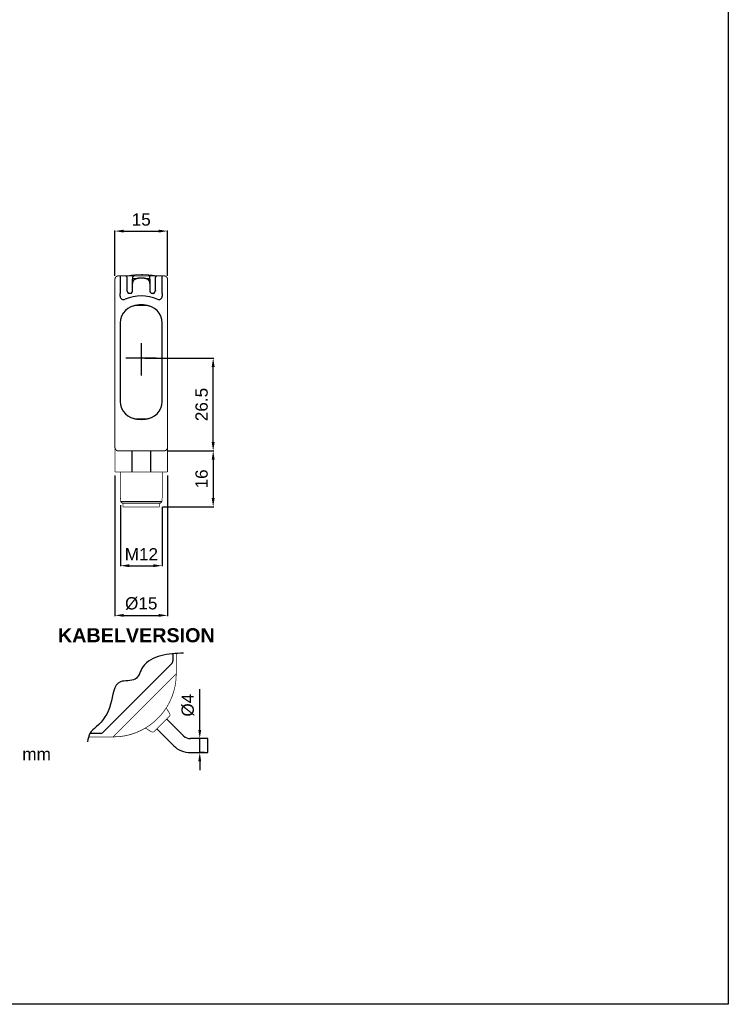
# Model space of a CAD drawing. Extents: x 1801 to 2601, y 918 to 1492.
# Tile 6 of 8: x 2399 to 2601, y 918 to 1199. Entities that reach past the tile are written whole.
import ezdxf

# ---------------------------------------------------------------- set-up
doc = ezdxf.new("R2010")
doc.units = 0
doc.header["$MEASUREMENT"] = 0
for name, pattern in [('HIDDENNEW00', [4.5, 3, -1.5]), ('PHANTOM', [29.5, 19, -1.5, 3, -1.5, 3, -1.5]), ('TRATTEGGIATA2', [0.375, 0.25, -0.125])]:
    doc.linetypes.add(name, pattern=pattern)
doc.layers.get('0').update_dxf_attribs({"linetype": 'CONTINUOUS'})
doc.layers.get('DEFPOINTS').update_dxf_attribs({"linetype": 'CONTINUOUS'})
for name, color, linetype in [('ASSI', 2, 'PHANTOM'), ('DISEGNO', 3, 'HIDDENNEW00'), ('TRATTEGGIO', 7, 'TRATTEGGIATA2')]:
    doc.layers.add(name, color=color, linetype=linetype)
doc.styles.add('QUOTE', font='ARIAL.TTF', dxfattribs={"height": 3.5})
doc.dimstyles.new('QUOTE', dxfattribs={"dimscale": 0, "dimtxt": 2.5, "dimasz": 2.5, "dimexe": 0.18, "dimexo": 1, "dimgap": 1.5, "dimtad": 1, "dimdec": 1, "dimzin": 0, "dimdsep": 46, "dimtxsty": 'QUOTE', "dimcen": 0.09, "dimadec": 0, "dimazin": 0, "dimtm": -0.1, "dimtfac": 0.5, "dimtdec": 1, "dimtmove": 0, "dimatfit": 0, "dimfxl": 0, "dimtolj": 2, "dimtzin": 0, "dimarcsym": 0})

# ---------------------------------------------------------------- blocks, each defined once
blk = doc.blocks.new('*D100')
at = {"layer": 'DEFPOINTS', "color": 0, "linetype": 'ByBlock'}
for p in [(2440.14, 1076.3), (2438.84, 1060.3), (2454.18, 1060.3)]:
    blk.add_point(p, dxfattribs=at)
at = {"layer": 'TRATTEGGIO', "color": 0, "linetype": 'ByBlock', "lineweight": -2}
for p, q in [((2441.14, 1076.3), (2454.36, 1076.3)), ((2454.18, 1073.8), (2454.18, 1062.8)), ((2439.84, 1060.3), (2454.36, 1060.3))]:
    blk.add_line(p, q, dxfattribs=at)
at = {"layer": 'TRATTEGGIO', "color": 0, "linetype": 'ByBlock'}
for points in [[(2453.76, 1073.8), (2454.6, 1073.8), (2454.18, 1076.3)], [(2453.76, 1062.8), (2454.6, 1062.8), (2454.18, 1060.3)]]:
    blk.add_solid(points, dxfattribs=at)
at = {"layer": 'TRATTEGGIO', "color": 0, "linetype": 'ByBlock', "insert": (2450.89, 1068.3), "char_height": 3.5, "attachment_point": 5, "rotation": 90, "style": 'QUOTE'}
blk.add_mtext('\\A2;16', dxfattribs=at)
blk = doc.blocks.new('*D101')
at = {"layer": 'DEFPOINTS', "color": 0, "linetype": 'ByBlock'}
for p in [(2433.64, 1102.8), (2454.18, 1102.8), (2441.14, 1076.3)]:
    blk.add_point(p, dxfattribs=at)
at = {"layer": 'TRATTEGGIO', "color": 0, "linetype": 'ByBlock', "lineweight": -2}
for p, q in [((2434.64, 1102.8), (2454.36, 1102.8)), ((2454.18, 1078.8), (2454.18, 1100.3)), ((2442.14, 1076.3), (2454.36, 1076.3))]:
    blk.add_line(p, q, dxfattribs=at)
at = {"layer": 'TRATTEGGIO', "color": 0, "linetype": 'ByBlock'}
for points in [[(2453.76, 1100.3), (2454.6, 1100.3), (2454.18, 1102.8)], [(2453.76, 1078.8), (2454.6, 1078.8), (2454.18, 1076.3)]]:
    blk.add_solid(points, dxfattribs=at)
at = {"layer": 'TRATTEGGIO', "color": 0, "linetype": 'ByBlock', "insert": (2450.89, 1089.55), "char_height": 3.5, "attachment_point": 5, "rotation": 90, "style": 'QUOTE'}
blk.add_mtext('\\A2;26.5', dxfattribs=at)
blk = doc.blocks.new('*D102')
at = {"layer": 'DEFPOINTS', "color": 0, "linetype": 'ByBlock'}
for p in [(2450.35, 994.11), (2452.66, 994.11), (2452.66, 990.11)]:
    blk.add_point(p, dxfattribs=at)
at = {"layer": 'TRATTEGGIO', "color": 0, "linetype": 'ByBlock', "lineweight": -2}
for p, q in [((2450.35, 996.61), (2450.35, 1008.2)), ((2451.66, 994.11), (2450.17, 994.11)), ((2450.35, 990.11), (2450.35, 994.11)), ((2451.66, 990.11), (2450.17, 990.11)), ((2450.35, 987.61), (2450.35, 985.11))]:
    blk.add_line(p, q, dxfattribs=at)
at = {"layer": 'TRATTEGGIO', "color": 0, "linetype": 'ByBlock'}
for points in [[(2449.93, 996.61), (2450.76, 996.61), (2450.35, 994.11)], [(2449.93, 987.61), (2450.76, 987.61), (2450.35, 990.11)]]:
    blk.add_solid(points, dxfattribs=at)
at = {"layer": 'TRATTEGGIO', "color": 0, "linetype": 'ByBlock', "insert": (2446.96, 1003.66), "char_height": 3.5, "attachment_point": 5, "rotation": 90, "style": 'QUOTE'}
blk.add_mtext('\\A2;%%c4', dxfattribs=at)
blk = doc.blocks.new('*D109')
at = {"layer": 'DEFPOINTS', "color": 0, "linetype": 'ByBlock'}
for p in [(2427.73, 1061.8), (2439.64, 1061.3), (2439.64, 1043.51)]:
    blk.add_point(p, dxfattribs=at)
at = {"layer": 'TRATTEGGIO', "color": 0, "linetype": 'ByBlock', "lineweight": -2}
for p, q in [((2427.73, 1060.8), (2427.73, 1043.33)), ((2439.64, 1060.3), (2439.64, 1043.33)), ((2430.23, 1043.51), (2437.14, 1043.51))]:
    blk.add_line(p, q, dxfattribs=at)
at = {"layer": 'TRATTEGGIO', "color": 0, "linetype": 'ByBlock'}
for points in [[(2430.23, 1043.93), (2430.23, 1043.09), (2427.73, 1043.51)], [(2437.14, 1043.93), (2437.14, 1043.09), (2439.64, 1043.51)]]:
    blk.add_solid(points, dxfattribs=at)
at = {"layer": 'TRATTEGGIO', "color": 0, "linetype": 'ByBlock', "insert": (2433.69, 1046.77), "char_height": 3.5, "attachment_point": 5, "style": 'QUOTE'}
blk.add_mtext('\\A2;M12', dxfattribs=at)
blk = doc.blocks.new('*D110')
at = {"layer": 'DEFPOINTS', "color": 0, "linetype": 'ByBlock'}
for p in [(2426.14, 1070.3), (2441.14, 1070.3), (2441.14, 1029.31)]:
    blk.add_point(p, dxfattribs=at)
at = {"layer": 'TRATTEGGIO', "color": 0, "linetype": 'ByBlock', "lineweight": -2}
for p, q in [((2426.14, 1069.3), (2426.14, 1029.13)), ((2441.14, 1069.3), (2441.14, 1029.13)), ((2428.64, 1029.31), (2438.64, 1029.31))]:
    blk.add_line(p, q, dxfattribs=at)
at = {"layer": 'TRATTEGGIO', "color": 0, "linetype": 'ByBlock'}
for points in [[(2428.64, 1029.73), (2428.64, 1028.9), (2426.14, 1029.31)], [(2438.64, 1029.73), (2438.64, 1028.9), (2441.14, 1029.31)]]:
    blk.add_solid(points, dxfattribs=at)
at = {"layer": 'TRATTEGGIO', "color": 0, "linetype": 'ByBlock', "insert": (2433.64, 1032.7), "char_height": 3.5, "attachment_point": 5, "style": 'QUOTE'}
blk.add_mtext('\\A2;%%c15', dxfattribs=at)
blk = doc.blocks.new('*D113')
at = {"layer": 'DEFPOINTS', "color": 0, "linetype": 'ByBlock'}
for p in [(2441.14, 1139.09), (2426.14, 1125.3), (2441.14, 1125.3)]:
    blk.add_point(p, dxfattribs=at)
at = {"layer": 'TRATTEGGIO', "color": 0, "linetype": 'ByBlock', "lineweight": -2}
for p, q in [((2426.14, 1126.3), (2426.14, 1139.27)), ((2441.14, 1126.3), (2441.14, 1139.27)), ((2428.64, 1139.09), (2438.64, 1139.09))]:
    blk.add_line(p, q, dxfattribs=at)
at = {"layer": 'TRATTEGGIO', "color": 0, "linetype": 'ByBlock'}
for points in [[(2428.64, 1139.5), (2428.64, 1138.67), (2426.14, 1139.09)], [(2438.64, 1139.5), (2438.64, 1138.67), (2441.14, 1139.09)]]:
    blk.add_solid(points, dxfattribs=at)
at = {"layer": 'TRATTEGGIO', "color": 0, "linetype": 'ByBlock', "insert": (2433.64, 1142.37), "char_height": 3.5, "attachment_point": 5, "style": 'QUOTE'}
blk.add_mtext('\\A2;15', dxfattribs=at)

msp = doc.modelspace()

# ---------------------------------------------------------------- linework, layer by layer
at = {"color": 7, "linetype": 'Continuous'}
for p, q in [((2427.64, 1126.3), (2427.64, 1121.3)), ((2429.64, 1121.97), (2429.64, 1125.8)), ((2431.14, 1125.8), (2431.14, 1125.4)), ((2431.14, 1124.09), (2431.14, 1125.4)), ((2431.24, 1125.5), (2432.32, 1125.5)), ((2434.96, 1125.5), (2436.04, 1125.5)), ((2436.14, 1125.4), (2436.14, 1125.8)), ((2436.14, 1125.4), (2436.14, 1124.09)), ((2437.64, 1125.8), (2437.64, 1121.97)), ((2439.64, 1121.3), (2439.64, 1126.3)), ((2431.14, 1121.9), (2431.14, 1124.09)), ((2436.14, 1124.09), (2436.14, 1121.9)), ((2427.64, 1120.51), (2427.64, 1121.3)), ((2429.64, 1121.9), (2429.64, 1121.97)), ((2430.54, 1121.3), (2430.24, 1121.3)), ((2437.04, 1121.3), (2436.74, 1121.3)), ((2437.64, 1121.97), (2437.64, 1121.9)), ((2439.64, 1121.3), (2439.64, 1120.51)), ((2427.64, 1090.44), (2427.64, 1090.44)), ((2439.64, 1090.44), (2439.64, 1090.44)), ((2430.95, 1076.3), (2430.95, 1070.3)), ((2436.34, 1070.3), (2436.34, 1076.3)), ((2427.64, 1062.8), (2427.71, 1062.8)), ((2427.73, 1061.8), (2439.56, 1061.8)), ((2439.58, 1062.8), (2439.64, 1062.8))]:
    msp.add_line(p, q, dxfattribs=at)
for points, const_width in [([(2427.14, 1126.3, 0.414214), (2426.14, 1125.3)], 0.3), ([(2433.84, 1126.69, 0.046496), (2429.59, 1126.3)], 0.2), ([(2438.09, 1126.3, 0.046496), (2433.84, 1126.69)], 0.2), ([(2441.14, 1125.3, 0.414214), (2440.14, 1126.3)], 0.3), ([(2426.14, 1077.3, 0.414215), (2427.14, 1076.3)], 0.3), ([(2440.14, 1076.3, 0.414215), (2441.14, 1077.3)], 0.3), ([(2427.71, 1062.8), (2427.71, 1062.79, -0.138879), (2427.71, 1062.79, -0.083297), (2427.72, 1062.79, -0.04433), (2427.72, 1062.79, -0.02652), (2427.72, 1062.78, -0.017006), (2427.72, 1062.78, -0.011714), (2427.72, 1062.77, -0.009949), (2427.72, 1062.77, -0.009491), (2427.72, 1062.76, -0.005908), (2427.72, 1062.75, -0.001615), (2427.72, 1062.74, -0.007358), (2427.73, 1062.73, -0.011139), (2427.73, 1062.72, -0.004795), (2427.73, 1062.7, -0.002336)], 0.2), ([(2427.73, 1061.8), (2427.76, 1061.77, 0.000017), (2427.79, 1061.74, 0.000016), (2427.82, 1061.71, 0.000017), (2427.85, 1061.68, 0.000021), (2427.88, 1061.65, 0.000016), (2427.91, 1061.62, 0.000006), (2427.93, 1061.59, 0.000023), (2427.97, 1061.56, 0.00004), (2428.02, 1061.51, 0.00002), (2428.08, 1061.45, 0.000011)], 0.2), ([(2439.2, 1061.45), (2439.23, 1061.47, 0.00002), (2439.26, 1061.5, 0.000018), (2439.29, 1061.53, 0.00002), (2439.32, 1061.56, 0.000023), (2439.35, 1061.59, 0.000017), (2439.38, 1061.62, 0.000006), (2439.4, 1061.64, 0.000024), (2439.44, 1061.68, 0.000041), (2439.49, 1061.73, 0.00002), (2439.56, 1061.8, 0.00001)], 0.2), ([(2439.56, 1062.7), (2439.56, 1062.71, -0.004033), (2439.56, 1062.72, -0.004376), (2439.56, 1062.72, -0.00458), (2439.56, 1062.73, -0.004683), (2439.56, 1062.74, -0.004828), (2439.56, 1062.75, -0.004882), (2439.56, 1062.76, -0.005859), (2439.56, 1062.77, -0.008034), (2439.57, 1062.77, -0.00757), (2439.57, 1062.78, -0.002899), (2439.57, 1062.78, -0.013586), (2439.57, 1062.79, -0.045746), (2439.57, 1062.79, -0.049491), (2439.58, 1062.8, -0.039669)], 0.2)]:
    msp.add_lwpolyline(points, format="xyb", dxfattribs=dict(at, const_width=const_width))
for points, const_width in [([(2426.14, 1121.3), (2426.14, 1125.3)], 0.3), ([(2427.14, 1126.3), (2427.64, 1126.3)], 0.3), ([(2427.64, 1126.3), (2429.14, 1126.3)], 0.3), ([(2429.14, 1126.3), (2431.64, 1126.3)], 0.3), ([(2431.64, 1126.3), (2433.64, 1126.3)], 0.3), ([(2433.64, 1126.3), (2435.64, 1126.3)], 0.3), ([(2435.64, 1126.3), (2438.14, 1126.3)], 0.3), ([(2438.14, 1126.3), (2439.64, 1126.3)], 0.3), ([(2439.64, 1126.3), (2440.14, 1126.3)], 0.3), ([(2441.14, 1125.3), (2441.14, 1121.3)], 0.3), ([(2426.14, 1080.3), (2426.14, 1121.3)], 0.3), ([(2441.14, 1121.3), (2441.14, 1080.3)], 0.3), ([(2426.14, 1077.3), (2426.14, 1080.3)], 0.3), ([(2441.14, 1080.3), (2441.14, 1077.3)], 0.3), ([(2426.14, 1077.3), (2426.14, 1070.3)], 0.2), ([(2441.14, 1070.3), (2441.14, 1077.3)], 0.2), ([(2440.14, 1076.3), (2427.14, 1076.3)], 0.3), ([(2430.95, 1070.3), (2426.14, 1070.3)], 0.2), ([(2427.64, 1070.3), (2427.64, 1062.8)], 0.2), ([(2436.34, 1070.3), (2430.95, 1070.3)], 0.2), ([(2441.14, 1070.3), (2436.34, 1070.3)], 0.2), ([(2439.64, 1062.8), (2439.64, 1070.3)], 0.2), ([(2427.73, 1062.7), (2427.73, 1061.8)], 0.2), ([(2428.08, 1061.45), (2428.26, 1061.3)], 0.2), ([(2439.02, 1061.3), (2428.26, 1061.3)], 0.2), ([(2428.44, 1061.3), (2428.44, 1060.3)], 0.2), ([(2433.64, 1060.3), (2428.44, 1060.3)], 0.2), ([(2438.84, 1060.3), (2433.64, 1060.3)], 0.2), ([(2438.84, 1060.3), (2438.84, 1061.3)], 0.2), ([(2439.02, 1061.3), (2439.2, 1061.45)], 0.2), ([(2439.56, 1061.8), (2439.56, 1062.7)], 0.2)]:
    msp.add_lwpolyline(points, dxfattribs=dict(at, const_width=const_width))
for points in [[(2431.64, 1126.3), (2431.61, 1126.29, 0.016283), (2431.58, 1126.29, 0.015331), (2431.55, 1126.29, 0.015037), (2431.52, 1126.28, 0.015814), (2431.49, 1126.27, 0.016169), (2431.46, 1126.26, 0.016375), (2431.43, 1126.25, 0.016511), (2431.4, 1126.23, 0.016804), (2431.37, 1126.21, 0.016901), (2431.34, 1126.19, 0.016967), (2431.31, 1126.17, 0.017131), (2431.29, 1126.15, 0.017449), (2431.27, 1126.12, 0.017076), (2431.24, 1126.1, 0.016147), (2431.22, 1126.07, 0.017354), (2431.21, 1126.04, 0.019903), (2431.19, 1126.01, 0.015788), (2431.18, 1125.98, 0.007154), (2431.17, 1125.95, 0.020431), (2431.16, 1125.92, 0.034038), (2431.15, 1125.86, 0.017612), (2431.14, 1125.8, 0.009709)], [(2433.64, 1125.66), (2433.51, 1125.65, 0.004494), (2433.37, 1125.65, 0.004169), (2433.23, 1125.64, 0.00459), (2433.1, 1125.63, 0.005869), (2432.96, 1125.62, 0.006835), (2432.83, 1125.6, 0.007717), (2432.7, 1125.58, 0.00828), (2432.57, 1125.56, 0.008681), (2432.44, 1125.53, 0.00921), (2432.32, 1125.49, 0.009923), (2432.2, 1125.46, 0.010712), (2432.08, 1125.41, 0.01167), (2431.97, 1125.37, 0.01267), (2431.87, 1125.31, 0.0138), (2431.77, 1125.26, 0.015259), (2431.67, 1125.2, 0.017163), (2431.58, 1125.13, 0.018266), (2431.5, 1125.06, 0.018689), (2431.43, 1124.98, 0.022282), (2431.37, 1124.9, 0.028262), (2431.31, 1124.81, 0.022799), (2431.26, 1124.72, 0.010177), (2431.23, 1124.64, 0.028385), (2431.19, 1124.52, 0.042121), (2431.17, 1124.34, 0.019356), (2431.14, 1124.09, 0.010172)], [(2436.14, 1124.09), (2436.14, 1124.21, 0.015313), (2436.13, 1124.32, 0.015174), (2436.12, 1124.42, 0.017073), (2436.09, 1124.52, 0.021084), (2436.06, 1124.62, 0.022444), (2436.02, 1124.72, 0.021798), (2435.97, 1124.81, 0.021685), (2435.92, 1124.9, 0.021862), (2435.85, 1124.98, 0.021804), (2435.78, 1125.06, 0.021666), (2435.7, 1125.13, 0.020792), (2435.61, 1125.2, 0.019208), (2435.52, 1125.26, 0.017553), (2435.42, 1125.32, 0.015779), (2435.31, 1125.37, 0.014385), (2435.2, 1125.41, 0.013181), (2435.09, 1125.46, 0.011733), (2434.97, 1125.49, 0.010133), (2434.85, 1125.53, 0.009984), (2434.72, 1125.56, 0.010452), (2434.58, 1125.58, 0.007668), (2434.46, 1125.6, 0.003298), (2434.34, 1125.62, 0.009081), (2434.19, 1125.63, 0.013762), (2433.95, 1125.65, 0.006611), (2433.64, 1125.66, 0.003565)], [(2436.14, 1125.8), (2436.14, 1125.82, 0.016284), (2436.14, 1125.86, 0.015331), (2436.13, 1125.89, 0.015037), (2436.13, 1125.92, 0.015814), (2436.12, 1125.95, 0.016169), (2436.11, 1125.98, 0.016375), (2436.09, 1126.01, 0.01651), (2436.08, 1126.04, 0.016804), (2436.06, 1126.07, 0.0169), (2436.04, 1126.1, 0.016966), (2436.02, 1126.12, 0.017131), (2436, 1126.15, 0.017449), (2435.97, 1126.17, 0.017076), (2435.94, 1126.19, 0.016147), (2435.92, 1126.21, 0.017354), (2435.89, 1126.23, 0.019902), (2435.86, 1126.25, 0.015787), (2435.83, 1126.26, 0.007154), (2435.8, 1126.27, 0.02043), (2435.77, 1126.28, 0.034036), (2435.71, 1126.29, 0.017611), (2435.64, 1126.3, 0.009708)], [(2429.64, 1121.97), (2429.64, 1121.98, 0.025992), (2429.64, 1121.99, 0.025429), (2429.64, 1121.99, 0.022139), (2429.63, 1122, 0.016855), (2429.63, 1122.01, 0.013018), (2429.62, 1122.01, 0.010125), (2429.62, 1122.02, 0.007716), (2429.61, 1122.03, 0.004755), (2429.61, 1122.04, 0.003329), (2429.6, 1122.04, 0.004037), (2429.6, 1122.05, -0.001125), (2429.59, 1122.06, -0.009386), (2429.58, 1122.07, -0.005101), (2429.57, 1122.09, -0.002292)], [(2437.72, 1122.09), (2437.72, 1122.08, -0.006295), (2437.71, 1122.07, -0.007116), (2437.7, 1122.06, -0.006149), (2437.7, 1122.06, -0.00333), (2437.69, 1122.05, -0.001616), (2437.68, 1122.04, -0.000514), (2437.68, 1122.04, 0.001992), (2437.67, 1122.03, 0.006558), (2437.67, 1122.02, 0.005448), (2437.66, 1122.01, -0.001525), (2437.66, 1122.01, 0.014738), (2437.65, 1122, 0.041204), (2437.65, 1121.99, 0.024238), (2437.64, 1121.97, 0.012938)]]:
    msp.add_lwpolyline(points, format="xyb", dxfattribs=at)
for centre, radius, start, end in [((2429.14, 1125.8), 0.5, 0, 90), ((2431.24, 1125.4), 0.1, 90, 180), ((2436.04, 1125.4), 0.1, 0, 90), ((2438.14, 1125.8), 0.5, 90, 180), ((2428.64, 1120.51), 1, 180, 294.4073), ((2433.64, 1109.5), 11.1, 65.5927, 114.4073), ((2430.24, 1121.9), 0.6, 180, 238.9957), ((2430.24, 1121.9), 0.6, 238.9957, 270), ((2430.54, 1121.9), 0.6, 270, 301.0051), ((2430.54, 1121.9), 0.6, 301.0051, 0), ((2436.74, 1121.9), 0.6, 180, 238.9949), ((2436.74, 1121.9), 0.6, 238.9949, 270), ((2437.04, 1121.9), 0.6, 270, 301.0043), ((2437.04, 1121.9), 0.6, 301.0043, 0), ((2438.64, 1120.51), 1, 245.5927, 0)]:
    msp.add_arc(centre, radius, start, end, dxfattribs=at)
at = {"layer": 'ASSI', "color": 7, "linetype": 'Continuous'}
for p, q in [((2433.64, 1107.06), (2433.64, 1097.84)), ((2437.91, 1102.8), (2429.29, 1102.8))]:
    msp.add_line(p, q, dxfattribs=at)
at = {"layer": 'DISEGNO', "color": 7, "linetype": 'Continuous'}
for p, q in [((2434.64, 1117.85), (2432.64, 1117.85)), ((2427.64, 1112.85), (2427.64, 1090.44)), ((2439.64, 1090.44), (2439.64, 1112.85)), ((2427.64, 1090.44), (2427.64, 1090.44)), ((2439.64, 1090.44), (2439.64, 1090.44)), ((2432.64, 1085.44), (2434.64, 1085.44)), ((2442.64, 1018.35), (2442.64, 1016.34)), ((2442.29, 1015.5), (2422.75, 995.96)), ((2445.74, 994.91), (2440.94, 999.71)), ((2422.75, 995.96), (2422.75, 995.96)), ((2438.11, 996.89), (2442.92, 992.08)), ((2418.99, 995.6), (2418.99, 995.6)), ((2421.9, 995.6), (2418.99, 995.6)), ((2452.66, 994.11), (2447.66, 994.11)), ((2452.66, 992.11), (2452.66, 994.11)), ((2447.66, 990.11), (2452.66, 990.11)), ((2452.66, 990.11), (2452.66, 992.11))]:
    msp.add_line(p, q, dxfattribs=at)
at = {"layer": 'DISEGNO', "color": 7, "linetype": 'Continuous', "const_width": 0.2}
for points in [[(2443.64, 1018.44), (2443.64, 1012.6)], [(2442.61, 1011.57), (2443.64, 1012.6)], [(2442.61, 1011.57), (2426.67, 995.64)], [(2441.71, 1001.38), (2440.77, 1002.85)], [(2441.6, 1000.38), (2437.44, 996.22)], [(2425.64, 994.6), (2426.67, 995.64)], [(2434.84, 997.13), (2436.44, 996.11)], [(2425.64, 994.6), (2418.59, 994.6)]]:
    msp.add_lwpolyline(points, dxfattribs=at)
for points in [[(2425.64, 994.6, 0.414214), (2443.64, 1012.6)], [(2441.6, 1000.38, 0.351665), (2441.71, 1001.38)], [(2436.44, 996.11), (2436.48, 996.09, 0.014027), (2436.52, 996.07, 0.013419), (2436.56, 996.05, 0.013222), (2436.6, 996.03, 0.013726), (2436.64, 996.02, 0.013959), (2436.69, 996.01, 0.014082), (2436.73, 996, 0.014168), (2436.78, 995.99, 0.014358), (2436.82, 995.99, 0.01441), (2436.87, 995.99, 0.014426), (2436.91, 995.99, 0.01456), (2436.96, 995.99, 0.014835), (2437.01, 996, 0.014493), (2437.05, 996.01, 0.013666), (2437.1, 996.02, 0.014782), (2437.14, 996.03, 0.01712), (2437.19, 996.05, 0.013437), (2437.23, 996.07, 0.005744), (2437.26, 996.09, 0.017767), (2437.31, 996.11, 0.029877), (2437.37, 996.16, 0.015237), (2437.44, 996.22, 0.00831)]]:
    msp.add_lwpolyline(points, format="xyb", dxfattribs=at)
at = {"layer": 'DISEGNO', "color": 7, "linetype": 'Continuous'}
for centre, radius, start, end in [((2432.64, 1112.85), 5, 90, 180), ((2433.64, 1109.5), 8.5, 73.3985, 106.6015), ((2434.64, 1112.85), 5, 0, 90), ((2432.64, 1090.44), 5, 180, 270), ((2434.64, 1090.44), 5, 270, 0), ((2433.64, 1093.8), 8.5, 253.3985, 286.6015), ((2441.44, 1016.34), 1.2, 315, 0), ((2421.9, 996.8), 1.2, 270, 314.9978), ((2447.66, 996.82), 2.71, 225, 270), ((2447.66, 996.82), 6.71, 225, 270)]:
    msp.add_arc(centre, radius, start, end, dxfattribs=at)
at = {"layer": 'TRATTEGGIO', "color": 0, "linetype": 'ByBlock'}
msp.add_lwpolyline([(2201.23, 1205.22), (2601.23, 1205.22), (2601.23, 918.22), (2201.23, 918.22)], close=True, dxfattribs=at)
msp.add_spline([(2445.74, 1018.56), (2439.2, 1017.77), (2434.13, 1014.61), (2431.87, 1011.12), (2427.7, 1010.33), (2424.88, 1003.91), (2420.82, 997.48), (2418.99, 995.6), (2418.34, 993.2)], degree=3, dxfattribs=at)

# ---------------------------------------------------------------- texts
at = {"color": 7, "linetype": 'Continuous', "attachment_point": 4}
for s, insert, char_height in [('{\\fArial|b1|i0|c0|p34;KABELVERSION}', (2409.87, 1023.61), 4.032), ('{\\fArial|b0|i0|c0|p34;mm}', (2399.69, 989.69), 3.51)]:
    msp.add_mtext(s, dxfattribs=dict(at, insert=insert, char_height=char_height))

# ---------------------------------------------------------------- dimensions: what is measured, and where the dimension line sits
at = {"layer": 'TRATTEGGIO', "color": 0, "linetype": 'ByBlock'}
for base, p1, p2, text, picture, middle in [((2441.14, 1139.09), (2426.14, 1125.3), (2441.14, 1125.3), '15', '*D113', (2433.64, 1142.37)), ((2441.14, 1029.31), (2426.14, 1070.3), (2441.14, 1070.3), '%%c15', '*D110', (2433.64, 1032.7)), ((2439.64, 1043.51), (2427.73, 1061.8), (2439.64, 1061.3), 'M12', '*D109', (2433.69, 1046.77))]:
    dim = msp.add_linear_dim(base=base, p1=p1, p2=p2, text=text, dimstyle='QUOTE', override={"dimscale": 1}, dxfattribs=at)
    dim.commit()
    dim.dimension.update_dxf_attribs({"geometry": picture, "text_midpoint": middle})
dim = msp.add_linear_dim(base=(2454.18, 1102.8), p1=(2441.14, 1076.3), p2=(2433.64, 1102.8), angle=90, dimstyle='QUOTE', override={"dimscale": 1}, dxfattribs=at)
dim.commit()
dim.dimension.update_dxf_attribs({"geometry": '*D101', "text_midpoint": (2450.89, 1089.55)})
for base, p1, p2, text, picture, middle in [((2454.18, 1060.3), (2440.14, 1076.3), (2438.84, 1060.3), '16', '*D100', (2450.89, 1068.3)), ((2450.35, 994.11), (2452.66, 990.11), (2452.66, 994.11), '%%c4', '*D102', (2446.96, 1003.66))]:
    dim = msp.add_linear_dim(base=base, p1=p1, p2=p2, angle=90, text=text, dimstyle='QUOTE', override={"dimscale": 1}, dxfattribs=at)
    dim.commit()
    dim.dimension.update_dxf_attribs({"geometry": picture, "text_midpoint": middle})

doc.saveas('drawing.dxf')
